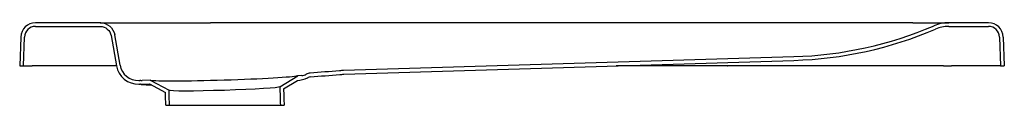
# Model space of a CAD drawing. Header units: millimetres. Extents: x 0 to 0.9, y -0.036 to 0.039.
import ezdxf

# ---------------------------------------------------------------- set-up
doc = ezdxf.new("R2010")
doc.units = ezdxf.units.MM
doc.layers.add('BLOCKS', color=3, linetype='Continuous')

msp = doc.modelspace()

# ---------------------------------------------------------------- linework, layer by layer
at = {"layer": 'BLOCKS'}
for p, q in [((0.07359, 0.0394), (0.01442, 0.0394)), ((0.01442, 0.03602), (0.07359, 0.03602)), ((0.07418, 0.0394), (0.07359, 0.0394)), ((0.07418, 0.0394), (0.17427, 0.0394)), ((0.81634, 0.0394), (0.17427, 0.0394)), ((0.81634, 0.0394), (0.84919, 0.0394)), ((0.8855, 0.0394), (0.84919, 0.0394)), ((0.84919, 0.03602), (0.8855, 0.03602)), ((0.08358, 0.02765), (0.08846, 0.00004)), ((0.09179, 0.00062), (0.08691, 0.02824)), ((0.00092, 0.02636), (0, 0)), ((0.00338, 0), (0.0043, 0.02625)), ((0.89568, 0.02625), (0.8966, 0)), ((0.89907, 0.02636), (0.9, 0)), ((0, 0), (0.00338, 0)), ((0.00338, 0), (0.01125, 0)), ((0.08846, 0), (0.01125, 0)), ((0.70752, 0.00839), (0.29605, -0.00431)), ((0.2962, -0.00769), (0.7076, 0.00501)), ((0.84435, 0), (0.54526, 0)), ((0.64482, -0.00006), (0.64482, 0)), ((0.64678, 0), (0.64482, 0)), ((0.64678, 0), (0.64711, 0)), ((0.84435, 0), (0.85163, 0)), ((0.8966, 0), (0.85163, 0)), ((0.8966, 0), (0.9, 0)), ((0.23777, -0.01925), (0.25435, -0.00898)), ((0.25778, -0.00888), (0.25435, -0.00898)), ((0.64482, -0.00007), (0.64482, -0.00006)), ((0.10893, -0.01335), (0.10972, -0.01332)), ((0.10903, -0.01672), (0.10982, -0.0167)), ((0.11933, -0.01315), (0.11181, -0.01338)), ((0.11191, -0.01676), (0.11853, -0.01655)), ((0.11853, -0.01655), (0.13319, -0.02443)), ((0.11933, -0.01315), (0.13651, -0.02238)), ((0.24121, -0.0211), (0.25379, -0.0133)), ((0.13355, -0.03602), (0.13355, -0.03602)), ((0.13355, -0.03602), (0.13693, -0.03602)), ((0.13693, -0.03602), (0.18756, -0.03602)), ((0.18756, -0.03602), (0.23829, -0.03602)), ((0.23829, -0.03602), (0.24167, -0.03602))]:
    msp.add_line(p, q, dxfattribs=at)
for centre, radius, start, end in [((0.01442, 0.02589), 0.01351, 90, 178), ((0.01442, 0.02589), 0.01013, 90, 178), ((0.69706, 0.36097), 0.35273, 271.69929, 293.15067), ((0.84919, 0.00525), 0.03415, 89.99739, 113.20471), ((0.84919, 0.00529), 0.03073, 89.99725, 113.20356), ((0.88554, 0.02585), 0.01355, 2.15764, 90.1458), ((0.88553, 0.02586), 0.01016, 2.15905, 90.14599), ((0.69704, 0.36109), 0.35624, 271.69872, 293.14935), ((0.10845, 0.00357), 0.0203, 190.03598, 271.6353), ((0.10845, 0.00357), 0.01692, 190.03602, 271.63607), ((0.25751, 0.00013), 0.00901, 271.76372, 299.23285), ((0.2663, -0.01558), 0.009, 94.099, 119.24037), ((0.10998, -0.02233), 0.00901, 85.07669, 91.62673), ((0.10997, -0.02233), 0.00563, 85.05451, 91.62594), ((0.11153, -0.00435), 0.01241, 265.04901, 271.76813), ((0.11153, -0.00436), 0.00902, 265.06936, 271.76811), ((0.12149, 0.08004), 0.09752, 263.85872, 269.18879), ((0.25228, 0.0141), 0.02745, 273.15682, 293.42305), ((0.2663, -0.01559), 0.00562, 94.09825, 119.21563)]:
    msp.add_arc(centre, radius, start, end, dxfattribs=at)
at = {"layer": 'BLOCKS', "extrusion": (0, 0, -1)}
for centre, major_axis, ratio, start_param, end_param in [((0.07359, 0.02589), (-0.01352, 0), 0.999048, 1.570796, 2.96706), ((0.07359, 0.02589), (-0.01014, 0), 0.999048, 1.570796, 2.96706), ((0.18684, -0.01109), (0.06751, 0.00208), 0.030844, 0.118081, 3.023512), ((0.1872, -0.02278), (0.05401, 0.00167), 0.030844, 3.141593, 3.149165), ((0.18761, -0.03602), (0.05406, -1.75111), 0.030844, 1.571749, 1.578368), ((0.18761, -0.03602), (0.05068, -1.64166), 0.030844, 1.571749, 1.580061), ((0.18714, -0.02083), (0.05063, 0.00156), 0.030844, 1.571749, 3.132345), ((0.18714, -0.02083), (0.05063, 0.00156), 0.030844, 0.009247, 1.571749), ((0.18761, -0.03602), (0.05068, -1.64166), 0.030844, 4.703124, 4.713341), ((0.1872, -0.02278), (0.05401, 0.00167), 0.030844, 6.275613, 6.283185), ((0.18761, -0.03602), (0.05406, -1.75111), 0.030844, 4.704817, 4.713341)]:
    msp.add_ellipse(centre, major_axis=major_axis, ratio=ratio, start_param=start_param, end_param=end_param, dxfattribs=at)
at = {"layer": 'BLOCKS'}
for points in [[(0.2923, -0.00453), (0.2834, -0.00528), (0.27453, -0.00597), (0.26566, -0.00661)], [(0.2659, -0.00998), (0.2748, -0.00935), (0.28372, -0.00865), (0.29268, -0.00789)], [(0.29605, -0.00431), (0.29483, -0.00435), (0.29358, -0.00442), (0.2923, -0.00453)], [(0.29268, -0.00789), (0.29388, -0.00779), (0.29506, -0.00772), (0.2962, -0.00769)]]:
    msp.add_open_spline(points, degree=3, dxfattribs=at)
for points, knots in [([(0.11046, -0.01672), (0.11044, -0.0168), (0.11061, -0.01686), (0.111, -0.01692), (0.11103, -0.01692), (0.11106, -0.01693)], [0.326509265, 0.326509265, 0.326509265, 0.326509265, 0.334979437, 0.334979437, 0.335699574, 0.335699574, 0.335699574, 0.335699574]), ([(0.26319, -0.01108), (0.26323, -0.01106), (0.26327, -0.01104), (0.26348, -0.01091), (0.26357, -0.0108), (0.26356, -0.01069), (0.26356, -0.01069), (0.26356, -0.01068)], [0.104603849, 0.104603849, 0.104603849, 0.104603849, 0.105725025, 0.105725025, 0.111734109, 0.111734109, 0.111863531, 0.111863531, 0.111863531, 0.111863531])]:
    msp.add_open_spline(points, degree=3, knots=knots, dxfattribs=at)

doc.saveas('drawing.dxf')
